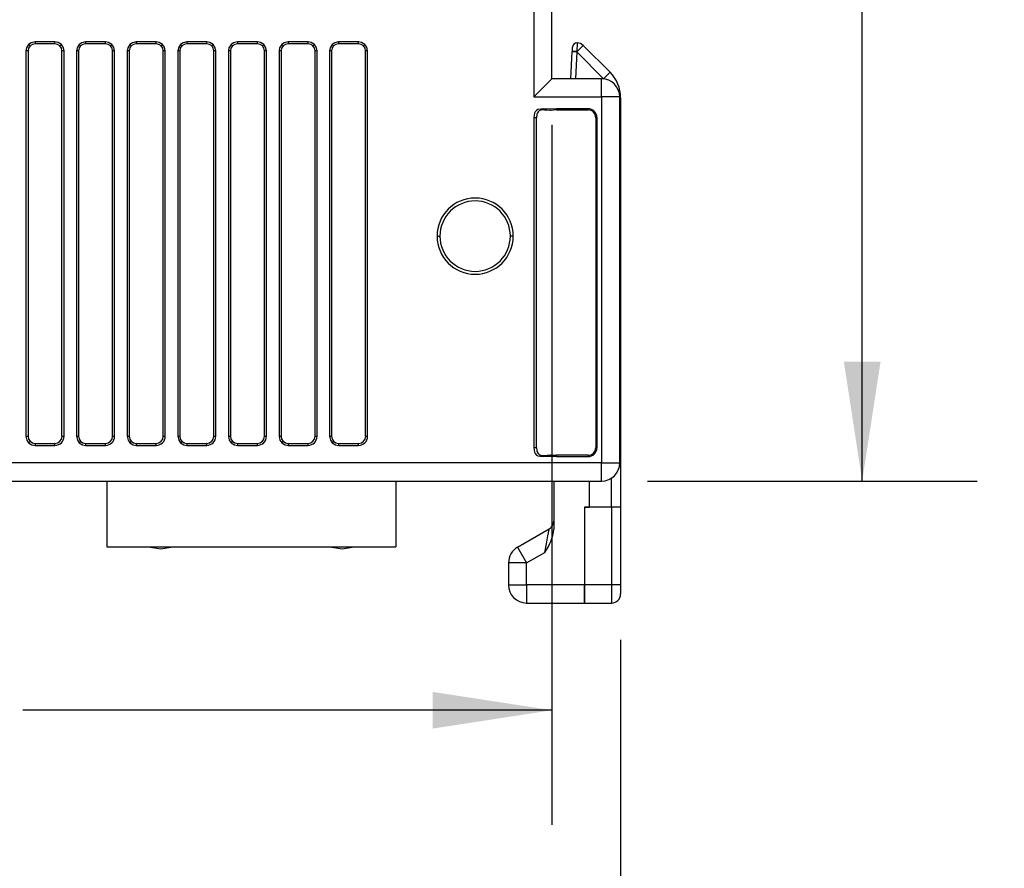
# Model space of a CAD drawing. Header units: millimetres. Extents: x 0 to 1397, y 0 to 1080.
# Tile 12 of 28: x 953 to 1090, y 179 to 296. Entities that reach past the tile are written whole.
import ezdxf

# ---------------------------------------------------------------- set-up
doc = ezdxf.new("R2010")
doc.units = ezdxf.units.MM
doc.header["$LTSCALE"] = 5
doc.layers.add('DIMENSIONS', color=140, linetype='Continuous', lineweight=25)
doc.styles.add('SLDTEXTSTYLE0', font='TXT', dxfattribs={"width": 0.7})
doc.dimstyles.new('SLDDIMSTYLE1', dxfattribs={"dimtxt": 10.790039, "dimasz": 16.51, "dimexe": 0, "dimexo": 0.0625, "dimgap": 2.69751, "dimtad": 0, "dimtih": 1, "dimtoh": 1, "dimdec": 1, "dimlfac": 0.4, "dimrnd": 1e-09, "dimzin": 12, "dimdsep": 46, "dimtxsty": 'SLDTEXTSTYLE0', "dimsah": 1, "dimcen": 0.09, "dimadec": 0, "dimazin": 3, "dimtfac": 1, "dimtdec": 1, "dimtofl": 0, "dimtmove": 0, "dimatfit": 3, "dimfxl": 0, "dimfrac": 2, "dimtolj": 1, "dimtzin": 12, "dimarcsym": 0})

# ---------------------------------------------------------------- blocks, each defined once
blk = doc.blocks.new('_D_1')
at = {"layer": 'DIMENSIONS'}
for p, q in [((1040.29, 424.62), (1085.86, 424.62)), ((1069.98, 424.62), (1069.98, 347.94)), ((1053.95, 328.37), (1050.33, 328.37)), ((1050.33, 328.37), (1050.33, 311.23)), ((1086.01, 328.37), (1089.64, 328.37)), ((1089.64, 328.37), (1089.64, 311.23)), ((1050.33, 311.23), (1053.95, 311.23)), ((1089.64, 311.23), (1086.01, 311.23)), ((1069.98, 232.12), (1069.98, 308.81)), ((1040.29, 232.12), (1085.86, 232.12))]:
    blk.add_line(p, q, dxfattribs=at)
for points in [[(1069.98, 424.62), (1067.44, 408.11), (1072.52, 408.11)], [(1069.98, 232.12), (1072.52, 248.63), (1067.44, 248.63)]]:
    blk.add_solid(points, dxfattribs=at)
at = {"layer": 'DIMENSIONS', "char_height": 10.583, "attachment_point": 1, "style": 'SLDTEXTSTYLE0'}
for s, insert in [('77', (1061.01, 344.43)), ('3.03', (1053.95, 324.87))]:
    blk.add_mtext(s, dxfattribs=dict(at, insert=insert))
blk = doc.blocks.new('_D_2')
at = {"layer": 'DIMENSIONS'}
for p, q in [((1027.06, 281.4), (1027.06, 184.55)), ((819.41, 225.77), (819.41, 184.55)), ((819.41, 200.42), (892.58, 200.42)), ((907.2, 200.42), (903.58, 200.42)), ((903.58, 200.42), (903.58, 183.27)), ((939.27, 200.42), (942.89, 200.42)), ((942.89, 200.42), (942.89, 183.27)), ((1027.06, 200.42), (953.89, 200.42)), ((903.58, 183.27), (907.2, 183.27)), ((942.89, 183.27), (939.27, 183.27))]:
    blk.add_line(p, q, dxfattribs=at)
for points in [[(819.41, 200.42), (835.92, 197.88), (835.92, 202.96)], [(1027.06, 200.42), (1010.55, 202.96), (1010.55, 197.88)]]:
    blk.add_solid(points, dxfattribs=at)
at = {"layer": 'DIMENSIONS', "char_height": 10.583, "attachment_point": 1, "style": 'SLDTEXTSTYLE0'}
for s, insert in [('83.1', (907.2, 216.48)), ('3.27', (907.2, 196.91))]:
    blk.add_mtext(s, dxfattribs=dict(at, insert=insert))
blk = doc.blocks.new('_D_3')
at = {"layer": 'DIMENSIONS'}
for p, q in [((819.41, 225.77), (819.41, 143.99)), ((1036.56, 210.15), (1036.56, 143.99)), ((819.41, 159.86), (897.33, 159.86)), ((911.95, 159.86), (908.33, 159.86)), ((908.33, 159.86), (908.33, 142.72)), ((944.02, 159.86), (947.64, 159.86)), ((947.64, 159.86), (947.64, 142.72)), ((1036.56, 159.86), (958.64, 159.86)), ((908.33, 142.72), (911.95, 142.72)), ((947.64, 142.72), (944.02, 142.72))]:
    blk.add_line(p, q, dxfattribs=at)
for points in [[(819.41, 159.86), (835.92, 157.32), (835.92, 162.4)], [(1036.56, 159.86), (1020.05, 162.4), (1020.05, 157.32)]]:
    blk.add_solid(points, dxfattribs=at)
at = {"layer": 'DIMENSIONS', "char_height": 10.583, "attachment_point": 1, "style": 'SLDTEXTSTYLE0'}
for s, insert in [('86.9', (911.95, 175.92)), ('3.42', (911.95, 156.36))]:
    blk.add_mtext(s, dxfattribs=dict(at, insert=insert))

msp = doc.modelspace()

# ---------------------------------------------------------------- linework, layer by layer
for p, q in [((1024.56, 379), (1024.56, 285.25)), ((1027.06, 287.75), (1027.06, 376.5)), ((958.32, 292.88), (955.56, 292.88)), ((955.56, 292.88), (955.56, 292.6)), ((958.32, 292.6), (958.32, 292.88)), ((965.32, 292.88), (962.56, 292.88)), ((962.56, 292.88), (962.56, 292.6)), ((965.32, 292.6), (965.32, 292.88)), ((972.32, 292.88), (969.56, 292.88)), ((969.56, 292.88), (969.56, 292.6)), ((972.32, 292.6), (972.32, 292.88)), ((979.32, 292.88), (976.56, 292.88)), ((976.56, 292.88), (976.56, 292.6)), ((979.32, 292.6), (979.32, 292.88)), ((986.32, 292.88), (983.56, 292.88)), ((983.56, 292.88), (983.56, 292.6)), ((986.32, 292.6), (986.32, 292.88)), ((993.32, 292.88), (990.56, 292.88)), ((990.56, 292.88), (990.56, 292.6)), ((993.32, 292.6), (993.32, 292.88)), ((1000.32, 292.88), (997.56, 292.88)), ((997.56, 292.88), (997.56, 292.6)), ((1000.32, 292.6), (1000.32, 292.88)), ((954.31, 291.63), (954.31, 238.31)), ((954.59, 291.63), (954.31, 291.63)), ((954.59, 291.63), (954.59, 238.31)), ((954.87, 292.32), (954.68, 292.51)), ((958.32, 292.6), (955.56, 292.6)), ((959.01, 292.32), (959.2, 292.51)), ((959.57, 291.63), (959.29, 291.63)), ((959.29, 238.31), (959.29, 291.63)), ((959.57, 238.31), (959.57, 291.63)), ((961.31, 291.63), (961.31, 238.31)), ((961.59, 291.63), (961.31, 291.63)), ((961.59, 291.63), (961.59, 238.31)), ((961.87, 292.32), (961.68, 292.51)), ((965.32, 292.6), (962.56, 292.6)), ((966.01, 292.32), (966.2, 292.51)), ((966.57, 291.63), (966.29, 291.63)), ((966.29, 238.31), (966.29, 291.63)), ((966.57, 238.31), (966.57, 291.63)), ((968.31, 291.63), (968.31, 238.31)), ((968.59, 291.63), (968.31, 291.63)), ((968.59, 291.63), (968.59, 238.31)), ((968.87, 292.32), (968.68, 292.51)), ((972.32, 292.6), (969.56, 292.6)), ((973.01, 292.32), (973.2, 292.51)), ((973.57, 291.63), (973.29, 291.63)), ((973.29, 238.31), (973.29, 291.63)), ((973.57, 238.31), (973.57, 291.63)), ((975.31, 291.63), (975.31, 238.31)), ((975.59, 291.63), (975.31, 291.63)), ((975.59, 291.63), (975.59, 238.31)), ((975.87, 292.32), (975.68, 292.51)), ((979.32, 292.6), (976.56, 292.6)), ((980.01, 292.32), (980.2, 292.51)), ((980.57, 291.63), (980.29, 291.63)), ((980.29, 238.31), (980.29, 291.63)), ((980.57, 238.31), (980.57, 291.63)), ((982.31, 291.63), (982.31, 238.31)), ((982.59, 291.63), (982.31, 291.63)), ((982.59, 291.63), (982.59, 238.31)), ((982.87, 292.32), (982.68, 292.51)), ((986.32, 292.6), (983.56, 292.6)), ((987.01, 292.32), (987.2, 292.51)), ((987.57, 291.63), (987.29, 291.63)), ((987.29, 238.31), (987.29, 291.63)), ((987.57, 238.31), (987.57, 291.63)), ((989.31, 291.63), (989.31, 238.31)), ((989.59, 291.63), (989.31, 291.63)), ((989.59, 291.63), (989.59, 238.31)), ((989.87, 292.32), (989.68, 292.51)), ((993.32, 292.6), (990.56, 292.6)), ((994.01, 292.32), (994.2, 292.51)), ((994.57, 291.63), (994.29, 291.63)), ((994.29, 238.31), (994.29, 291.63)), ((994.57, 238.31), (994.57, 291.63)), ((996.31, 291.63), (996.31, 238.31)), ((996.59, 291.63), (996.31, 291.63)), ((996.59, 291.63), (996.59, 238.31)), ((996.87, 292.32), (996.68, 292.51)), ((1000.32, 292.6), (997.56, 292.6)), ((1001.01, 292.32), (1001.2, 292.51)), ((1001.57, 291.63), (1001.29, 291.63)), ((1001.29, 238.31), (1001.29, 291.63)), ((1001.57, 238.31), (1001.57, 291.63)), ((1029.69, 287.75), (1029.88, 291.52)), ((1029.88, 291.52), (1029.89, 291.55)), ((1029.88, 291.52), (1030.51, 291.49)), ((1029.89, 291.55), (1029.92, 292.16)), ((1030.51, 291.49), (1030.31, 287.75)), ((1030.51, 291.49), (1030.53, 291.53)), ((1034.21, 287.78), (1030.51, 291.49)), ((1030.53, 291.53), (1030.59, 292.75)), ((1031.38, 292.38), (1030.53, 291.53)), ((1035.1, 288.66), (1031.38, 292.38)), ((1027.06, 287.75), (1024.56, 285.25)), ((1033.94, 287.75), (1027.06, 287.75)), ((1033.94, 285.25), (1033.94, 287.75)), ((1035.1, 288.66), (1034.21, 287.78)), ((1024.56, 285.25), (1033.94, 285.25)), ((1033.94, 285.25), (1033.94, 234.62)), ((1036.44, 285.25), (1033.94, 285.25)), ((1036.44, 234.62), (1036.44, 285.25)), ((1036.56, 285.13), (1036.44, 285.13)), ((1036.56, 285.13), (1036.56, 228.5)), ((1032.06, 283.62), (1027.69, 283.62)), ((1027.69, 283.62), (1027.69, 283.45)), ((1027.69, 283.45), (1032.06, 283.45)), ((1032.06, 283.45), (1032.06, 283.62)), ((1024.58, 282.35), (1024.58, 236.77)), ((1024.93, 282.35), (1024.58, 282.35)), ((1024.93, 236.77), (1024.93, 282.35)), ((1033.13, 282.37), (1033.31, 282.37)), ((1033.13, 282.37), (1033.13, 236.75)), ((1033.31, 236.75), (1033.31, 282.37)), ((1011.17, 266), (1011.56, 266)), ((1021.7, 266), (1021.31, 266)), ((954.31, 238.31), (954.59, 238.31)), ((954.87, 237.62), (954.68, 237.42)), ((955.56, 237.33), (955.56, 237.06)), ((955.56, 237.33), (958.32, 237.33)), ((955.56, 237.06), (958.32, 237.06)), ((958.32, 237.06), (958.32, 237.33)), ((959.29, 238.31), (959.57, 238.31)), ((961.31, 238.31), (961.59, 238.31)), ((961.87, 237.62), (961.68, 237.42)), ((962.56, 237.33), (962.56, 237.06)), ((962.56, 237.33), (965.32, 237.33)), ((962.56, 237.06), (965.32, 237.06)), ((965.32, 237.06), (965.32, 237.33)), ((966.29, 238.31), (966.57, 238.31)), ((968.31, 238.31), (968.59, 238.31)), ((968.87, 237.62), (968.68, 237.42)), ((969.56, 237.33), (969.56, 237.06)), ((969.56, 237.33), (972.32, 237.33)), ((969.56, 237.06), (972.32, 237.06)), ((972.32, 237.06), (972.32, 237.33)), ((973.29, 238.31), (973.57, 238.31)), ((975.31, 238.31), (975.59, 238.31)), ((975.87, 237.62), (975.68, 237.42)), ((976.56, 237.33), (976.56, 237.06)), ((976.56, 237.33), (979.32, 237.33)), ((976.56, 237.06), (979.32, 237.06)), ((979.32, 237.06), (979.32, 237.33)), ((980.29, 238.31), (980.57, 238.31)), ((982.31, 238.31), (982.59, 238.31)), ((982.87, 237.62), (982.68, 237.42)), ((983.56, 237.33), (983.56, 237.06)), ((983.56, 237.33), (986.32, 237.33)), ((983.56, 237.06), (986.32, 237.06)), ((986.32, 237.06), (986.32, 237.33)), ((987.29, 238.31), (987.57, 238.31)), ((989.31, 238.31), (989.59, 238.31)), ((989.87, 237.62), (989.68, 237.42)), ((990.56, 237.33), (990.56, 237.06)), ((990.56, 237.33), (993.32, 237.33)), ((990.56, 237.06), (993.32, 237.06)), ((993.32, 237.06), (993.32, 237.33)), ((994.29, 238.31), (994.57, 238.31)), ((996.31, 238.31), (996.59, 238.31)), ((996.87, 237.62), (996.68, 237.42)), ((997.56, 237.33), (997.56, 237.06)), ((997.56, 237.33), (1000.32, 237.33)), ((997.56, 237.06), (1000.32, 237.06)), ((1000.32, 237.06), (1000.32, 237.33)), ((1001.29, 238.31), (1001.57, 238.31)), ((1024.58, 236.77), (1024.93, 236.77)), ((1027.69, 235.68), (1027.69, 235.51)), ((1032.06, 235.68), (1027.69, 235.68)), ((1032.06, 235.68), (1032.06, 235.51)), ((1033.31, 236.75), (1033.13, 236.75)), ((1033.94, 234.62), (931.57, 234.62)), ((1027.69, 235.51), (1032.06, 235.51)), ((1033.94, 232.12), (1033.94, 234.62)), ((1033.94, 234.62), (1036.44, 234.62)), ((931.57, 232.12), (1033.94, 232.12)), ((965.49, 232.12), (965.49, 223)), ((1005.49, 232.12), (1005.49, 223)), ((1027.31, 232.12), (1027.31, 225.48)), ((1032.19, 232.12), (1032.19, 228.5)), ((1035.31, 228.5), (1035.31, 232.54)), ((1031.56, 228.5), (1031.56, 217.75)), ((1035.31, 228.5), (1031.56, 228.5)), ((1031.56, 228.5), (1032.19, 228.5)), ((1031.56, 228.5), (1031.56, 217.75)), ((1035.31, 228.5), (1035.31, 217.75)), ((1036.56, 228.5), (1035.31, 228.5)), ((1036.56, 228.5), (1036.56, 217.75)), ((1022.31, 222.97), (1026.69, 225.5)), ((965.49, 223), (1005.49, 223)), ((1022.31, 222.97), (1023.56, 220.81)), ((1023.56, 220.81), (1026.06, 222.25)), ((1021.06, 220.81), (1021.06, 217.75)), ((1023.56, 220.81), (1021.06, 220.81)), ((1023.56, 217.75), (1023.56, 220.81)), ((1021.06, 217.75), (1023.56, 217.75)), ((1031.56, 217.75), (1023.56, 217.75)), ((1023.56, 217.75), (1023.56, 215.25)), ((1031.56, 217.75), (1031.56, 215.25)), ((1035.31, 217.75), (1031.56, 217.75)), ((1031.56, 215.25), (1031.56, 217.75)), ((1035.31, 217.75), (1035.31, 215.25)), ((1036.56, 217.75), (1035.31, 217.75)), ((1036.56, 217.75), (1036.56, 216.5)), ((1023.56, 215.25), (1031.56, 215.25)), ((1031.56, 215.25), (1035.31, 215.25))]:
    msp.add_line(p, q)
at = {"flags": 128}
for points in [[(955.56, 292.88), (955.03, 292.76), (954.68, 292.51)], [(959.2, 292.51), (958.74, 292.8), (958.32, 292.88)], [(962.56, 292.88), (962.03, 292.76), (961.68, 292.51)], [(966.2, 292.51), (965.74, 292.8), (965.32, 292.88)], [(969.56, 292.88), (969.03, 292.76), (968.68, 292.51)], [(973.2, 292.51), (972.74, 292.8), (972.32, 292.88)], [(976.56, 292.88), (976.03, 292.76), (975.68, 292.51)], [(980.2, 292.51), (979.74, 292.8), (979.32, 292.88)], [(983.56, 292.88), (983.03, 292.76), (982.68, 292.51)], [(987.2, 292.51), (986.74, 292.8), (986.32, 292.88)], [(990.56, 292.88), (990.03, 292.76), (989.68, 292.51)], [(994.2, 292.51), (993.74, 292.8), (993.32, 292.88)], [(997.56, 292.88), (997.03, 292.76), (996.68, 292.51)], [(1001.2, 292.51), (1000.74, 292.8), (1000.32, 292.88)], [(954.68, 292.51), (954.39, 292.05), (954.31, 291.63)], [(954.87, 292.32), (954.66, 292), (954.59, 291.63)], [(955.56, 292.6), (955.19, 292.53), (954.87, 292.32)], [(959.01, 292.32), (958.69, 292.53), (958.32, 292.6)], [(959.29, 291.63), (959.22, 292), (959.01, 292.32)], [(959.57, 291.63), (959.45, 292.16), (959.2, 292.51)], [(961.68, 292.51), (961.39, 292.05), (961.31, 291.63)], [(961.87, 292.32), (961.66, 292), (961.59, 291.63)], [(962.56, 292.6), (962.19, 292.53), (961.87, 292.32)], [(966.01, 292.32), (965.69, 292.53), (965.32, 292.6)], [(966.29, 291.63), (966.22, 292), (966.01, 292.32)], [(966.57, 291.63), (966.45, 292.16), (966.2, 292.51)], [(968.68, 292.51), (968.39, 292.05), (968.31, 291.63)], [(968.87, 292.32), (968.66, 292), (968.59, 291.63)], [(969.56, 292.6), (969.19, 292.53), (968.87, 292.32)], [(973.01, 292.32), (972.69, 292.53), (972.32, 292.6)], [(973.29, 291.63), (973.22, 292), (973.01, 292.32)], [(973.57, 291.63), (973.45, 292.16), (973.2, 292.51)], [(975.68, 292.51), (975.39, 292.05), (975.31, 291.63)], [(975.87, 292.32), (975.66, 292), (975.59, 291.63)], [(976.56, 292.6), (976.19, 292.53), (975.87, 292.32)], [(980.01, 292.32), (979.69, 292.53), (979.32, 292.6)], [(980.29, 291.63), (980.22, 292), (980.01, 292.32)], [(980.57, 291.63), (980.45, 292.16), (980.2, 292.51)], [(982.68, 292.51), (982.39, 292.05), (982.31, 291.63)], [(982.87, 292.32), (982.66, 292), (982.59, 291.63)], [(983.56, 292.6), (983.19, 292.53), (982.87, 292.32)], [(987.01, 292.32), (986.69, 292.53), (986.32, 292.6)], [(987.29, 291.63), (987.22, 292), (987.01, 292.32)], [(987.57, 291.63), (987.45, 292.16), (987.2, 292.51)], [(989.68, 292.51), (989.39, 292.05), (989.31, 291.63)], [(989.87, 292.32), (989.66, 292), (989.59, 291.63)], [(990.56, 292.6), (990.19, 292.53), (989.87, 292.32)], [(994.01, 292.32), (993.69, 292.53), (993.32, 292.6)], [(994.29, 291.63), (994.22, 292), (994.01, 292.32)], [(994.57, 291.63), (994.45, 292.16), (994.2, 292.51)], [(996.68, 292.51), (996.39, 292.05), (996.31, 291.63)], [(996.87, 292.32), (996.66, 292), (996.59, 291.63)], [(997.56, 292.6), (997.19, 292.53), (996.87, 292.32)], [(1001.01, 292.32), (1000.69, 292.53), (1000.32, 292.6)], [(1001.29, 291.63), (1001.22, 292), (1001.01, 292.32)], [(1001.57, 291.63), (1001.45, 292.16), (1001.2, 292.51)], [(1027.69, 283.62), (1026.71, 283.55), (1025.89, 283.59), (1025.12, 283.52), (1024.94, 283.4), (1024.76, 283.21), (1024.67, 283.01), (1024.61, 282.73), (1024.58, 282.35)], [(1027.69, 283.45), (1027.26, 283.42), (1026.97, 283.4), (1026.82, 283.39), (1026.38, 283.41), (1026.07, 283.44), (1025.98, 283.45), (1025.96, 283.45), (1025.95, 283.45), (1025.51, 283.42), (1025.31, 283.32), (1025.14, 283.19), (1025.05, 283.04), (1024.98, 282.85), (1024.93, 282.35)], [(954.31, 238.31), (954.43, 237.77), (954.68, 237.42)], [(954.59, 238.31), (954.66, 237.93), (954.87, 237.62)], [(954.68, 237.42), (955.14, 237.13), (955.56, 237.06)], [(954.87, 237.62), (955.19, 237.41), (955.56, 237.33)], [(961.31, 238.31), (961.43, 237.77), (961.68, 237.42)], [(961.59, 238.31), (961.66, 237.93), (961.87, 237.62)], [(961.68, 237.42), (962.14, 237.13), (962.56, 237.06)], [(961.87, 237.62), (962.19, 237.41), (962.56, 237.33)], [(968.31, 238.31), (968.43, 237.77), (968.68, 237.42)], [(968.59, 238.31), (968.66, 237.93), (968.87, 237.62)], [(968.68, 237.42), (969.14, 237.13), (969.56, 237.06)], [(968.87, 237.62), (969.19, 237.41), (969.56, 237.33)], [(975.31, 238.31), (975.43, 237.77), (975.68, 237.42)], [(975.59, 238.31), (975.66, 237.93), (975.87, 237.62)], [(975.68, 237.42), (976.14, 237.13), (976.56, 237.06)], [(975.87, 237.62), (976.19, 237.41), (976.56, 237.33)], [(982.31, 238.31), (982.43, 237.77), (982.68, 237.42)], [(982.59, 238.31), (982.66, 237.93), (982.87, 237.62)], [(982.68, 237.42), (983.14, 237.13), (983.56, 237.06)], [(982.87, 237.62), (983.19, 237.41), (983.56, 237.33)], [(989.31, 238.31), (989.43, 237.77), (989.68, 237.42)], [(989.59, 238.31), (989.66, 237.93), (989.87, 237.62)], [(989.68, 237.42), (990.14, 237.13), (990.56, 237.06)], [(989.87, 237.62), (990.19, 237.41), (990.56, 237.33)], [(996.31, 238.31), (996.43, 237.77), (996.68, 237.42)], [(996.59, 238.31), (996.66, 237.93), (996.87, 237.62)], [(996.68, 237.42), (997.14, 237.13), (997.56, 237.06)], [(996.87, 237.62), (997.19, 237.41), (997.56, 237.33)], [(1024.58, 236.77), (1024.61, 236.4), (1024.67, 236.12), (1024.76, 235.91), (1024.94, 235.72), (1025.12, 235.61), (1025.77, 235.52), (1026.44, 235.57), (1027.01, 235.55), (1027.69, 235.51)], [(1024.93, 236.77), (1024.98, 236.28), (1025.05, 236.09), (1025.14, 235.94), (1025.3, 235.8), (1025.5, 235.71), (1025.94, 235.67), (1025.99, 235.67), (1026.82, 235.73), (1026.97, 235.72), (1027.25, 235.7), (1027.69, 235.68)], [(1026.06, 222.25), (1026.29, 223.44), (1026.5, 224.55), (1026.59, 224.97), (1026.64, 225.27), (1026.68, 225.44), (1026.69, 225.5)], [(971.26, 223), (972.95, 222.75), (974.64, 223)], [(996.34, 223), (998.03, 222.75), (999.72, 223)]]:
    msp.add_lwpolyline(points, dxfattribs=at)
for centre, radius, start, end in [((1030.05, 285.54), 6.01, 85.4514, 91.5565), ((1030.54, 292.12), 0.625, 90, 177), ((1030.54, 292.12), 0.625, 85.6126, 90), ((1030.49, 291.5), 1.25, 45, 85.6126), ((1033.94, 285.25), 2.5, 0, 90), ((1031.56, 285.13), 5, 0, 45), ((1032.05, 282.37), 1.25, 0.1135, 89.8865), ((1032.05, 282.37), 1.08, 0.1229, 89.8771), ((1016.44, 266), 5.27, 0, 180), ((1016.44, 266), 4.87, 0, 180), ((1016.44, 266), 5.27, 180, 0), ((1016.44, 266), 4.87, 180, 0), ((958.32, 238.31), 1.25, 270.1022, 359.8978), ((958.32, 238.31), 0.977, 270.106, 359.894), ((965.32, 238.31), 1.25, 270.1022, 359.8978), ((965.32, 238.31), 0.977, 270.106, 359.894), ((972.32, 238.31), 1.25, 270.1022, 359.8978), ((972.32, 238.31), 0.977, 270.106, 359.894), ((979.32, 238.31), 1.25, 270.1022, 359.8978), ((979.32, 238.31), 0.977, 270.106, 359.894), ((986.32, 238.31), 1.25, 270.1022, 359.8978), ((986.32, 238.31), 0.977, 270.106, 359.894), ((993.32, 238.31), 1.25, 270.1022, 359.8978), ((993.32, 238.31), 0.977, 270.106, 359.894), ((1000.32, 238.31), 1.25, 270.1022, 359.8978), ((1000.32, 238.31), 0.977, 270.106, 359.894), ((1032.05, 236.76), 1.25, 270.1135, 359.8865), ((1032.05, 236.76), 1.08, 270.1229, 359.8771), ((1033.94, 234.62), 2.5, 270, 0), ((1026.06, 226.58), 1.25, 300, 0), ((1020.85, 226.12), 6.5, 323.3806, 354.2768), ((1023.56, 220.81), 2.5, 120, 180), ((1023.56, 217.75), 2.5, 180, 270), ((1035.31, 216.5), 1.25, 270, 0)]:
    msp.add_arc(centre, radius, start, end)

# ---------------------------------------------------------------- dimensions: what is measured, and where the dimension line sits
at = {"layer": 'DIMENSIONS'}
dim = msp.add_linear_dim(base=(1069.98, 232.12), p1=(1033.94, 424.62), p2=(1033.94, 232.12), angle=90, dimstyle='SLDDIMSTYLE1', dxfattribs=at)
dim.commit()
dim.dimension.update_dxf_attribs({"geometry": '_D_1', "text_midpoint": (1069.98, 328.37), "dimtype": 160})
for base, p1, picture, middle in [((819.41, 200.42), (1027.06, 287.75), '_D_2', (923.23, 200.42)), ((819.41, 159.86), (1036.56, 216.5), '_D_3', (927.98, 159.86))]:
    dim = msp.add_linear_dim(base=base, p1=p1, p2=(819.41, 232.12), dimstyle='SLDDIMSTYLE1', dxfattribs=at)
    dim.commit()
    dim.dimension.update_dxf_attribs({"geometry": picture, "text_midpoint": middle, "dimtype": 160})

doc.saveas('drawing.dxf')
